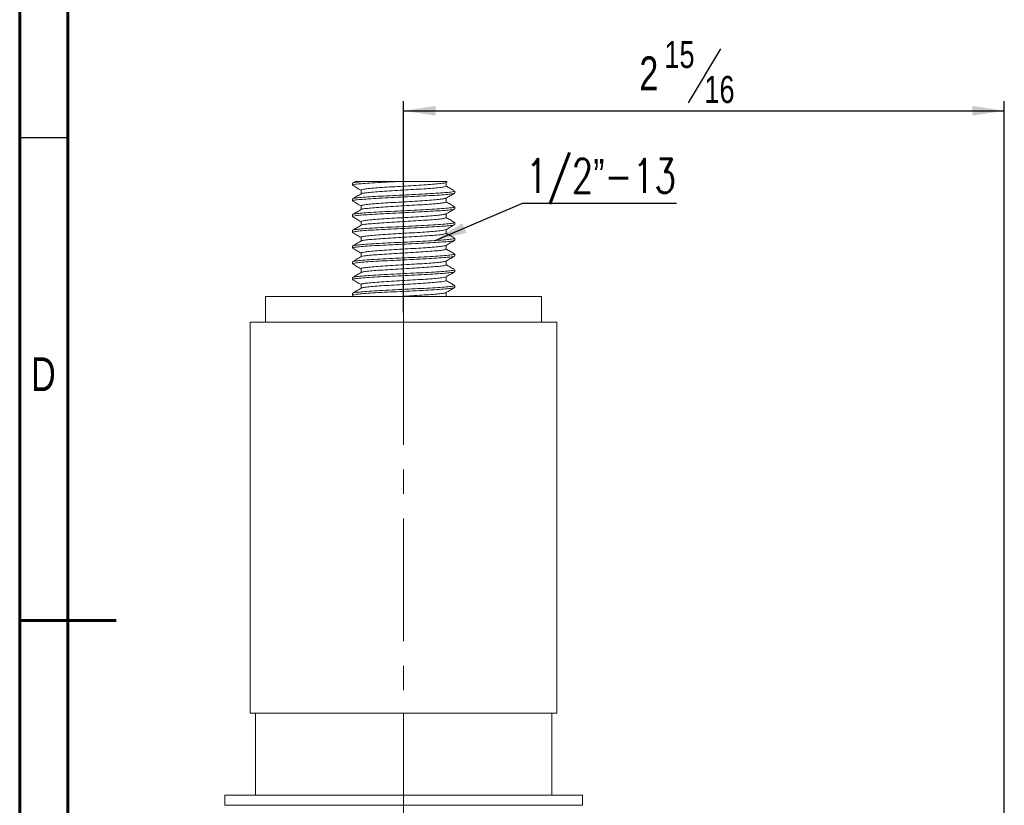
# Model space of a CAD drawing. Header units: inches. Extents: x 0.6 to 16.3, y 0.2 to 11.5.
# Tile 2 of 8: x 0.6 to 4.6, y 5.1 to 8.3. Entities that reach past the tile are written whole.
import ezdxf

# ---------------------------------------------------------------- set-up
doc = ezdxf.new("R2010")
doc.units = ezdxf.units.IN
doc.header["$MEASUREMENT"] = 0
doc.linetypes.add('CENTERX2', pattern=[0.8, 0.5, -0.1, 0.1, -0.1])
doc.layers.add('FORMAT', color=7, linetype='Continuous')
doc.styles.add('SLDTEXTSTYLE0', font='TXT', dxfattribs={"width": 0.75})
doc.styles.add('SLDTEXTSTYLE1', font='TXT', dxfattribs={"width": 0.75, "bigfont": 'bigfont'})
doc.dimstyles.new('SLDDIMSTYLE0', dxfattribs={"dimtxt": 0.137795, "dimasz": 0.13, "dimexe": 0, "dimexo": 0.0625, "dimgap": 0.034449, "dimtad": 1, "dimdec": 6, "dimlfac": 1.2, "dimrnd": 1e-09, "dimzin": 12, "dimdsep": 46, "dimlunit": 5, "dimtxsty": 'SLDTEXTSTYLE0', "dimsah": 1, "dimcen": 0.09, "dimadec": 0, "dimazin": 3, "dimtfac": 1, "dimtofl": 0, "dimtmove": 0, "dimatfit": 3, "dimfxl": 0, "dimfrac": 2, "dimtolj": 1, "dimtzin": 12, "dimarcsym": 0})
doc.dimstyles.new('SLDDIMSTYLE2', dxfattribs={"dimtxt": 0.18, "dimasz": 0.13, "dimexe": 0, "dimexo": 0.0625, "dimgap": 0, "dimtad": 0, "dimtih": 1, "dimtoh": 1, "dimdec": 0, "dimrnd": 1e-09, "dimzin": 0, "dimdsep": 46, "dimlunit": 5, "dimtxsty": 'Standard', "dimsah": 1, "dimcen": 0.09, "dimadec": 0, "dimazin": 0, "dimtfac": 0.13, "dimtdec": 0, "dimtofl": 0, "dimtmove": 0, "dimatfit": 3, "dimfxl": 0, "dimfrac": 2, "dimtolj": 1, "dimtzin": 0, "dimarcsym": 0})

# ---------------------------------------------------------------- blocks, each defined once
blk = doc.blocks.new('_D')
at = {"layer": 'FORMAT'}
for p, q in [((3.4468, 8.176), (3.3145, 7.9555)), ((2.1551, 7.101), (2.1551, 7.9626)), ((4.603, 2.9864), (4.603, 7.9626)), ((2.1551, 7.9232), (4.603, 7.9232))]:
    blk.add_line(p, q, dxfattribs=at)
for points in [[(2.1551, 7.9232), (2.2851, 7.9032), (2.2851, 7.9432)], [(4.603, 7.9232), (4.473, 7.9432), (4.473, 7.9032)]]:
    blk.add_solid(points, dxfattribs=at)
at = {"layer": 'FORMAT', "attachment_point": 1, "style": 'SLDTEXTSTYLE0'}
for s, insert, char_height in [('15', (3.2178, 8.2079), 0.11024), ('2', (3.116, 8.1448), 0.1378), ('16', (3.3807, 8.0653), 0.11024)]:
    blk.add_mtext(s, dxfattribs=dict(at, insert=insert, char_height=char_height))
blk = doc.blocks.new('SW_NOTE_3')
at = {"layer": 'FORMAT', "color": 0}
blk.add_line((0.6309, 0), (0, 0), dxfattribs=at)
at = {"layer": 'FORMAT', "color": 0, "insert": (0.0169, 0.1809), "char_height": 0.137795, "attachment_point": 1, "style": 'SLDTEXTSTYLE1'}
blk.add_mtext('1/2\\M+18168-13', dxfattribs=at)

msp = doc.modelspace()

# ---------------------------------------------------------------- linework, layer by layer
at = {"color": 7, "linetype": 'Continuous', "lineweight": 60}
for p, q in [((0.59055118, 0.19685039), (0.59055118, 11.49606299)), ((0.78740157, 0.39370079), (0.78740157, 11.2992126)), ((0.59055118, 5.84645669), (0.98425197, 5.84645669))]:
    msp.add_line(p, q, dxfattribs=at)
at = {"color": 7, "linetype": 'Continuous', "lineweight": 30}
msp.add_line((0.59055118, 7.81496063), (0.78740157, 7.81496063), dxfattribs=at)
at = {"color": 7, "linetype": 'Continuous', "lineweight": 15}
for p, q in [((1.94678158, 7.6281468), (1.94678158, 7.62013144)), ((1.9588269, 7.63553627), (1.94733646, 7.62887597)), ((1.98656971, 7.63455826), (2.12292564, 7.63455826)), ((2.32781776, 7.63111542), (2.33220241, 7.63365859)), ((2.32875171, 7.61612516), (2.32875171, 7.6316571)), ((1.98147811, 7.60009957), (1.98147811, 7.58456897)), ((2.36344824, 7.58808037), (2.36344824, 7.59610258)), ((1.94678158, 7.56404162), (1.94678158, 7.55603762)), ((1.94725124, 7.56404162), (1.94682055, 7.5642368)), ((2.32875171, 7.55202267), (2.32875171, 7.56755449)), ((1.98147811, 7.53599695), (1.98147811, 7.52046648)), ((2.32875171, 7.48792005), (2.32875171, 7.503452)), ((2.36246415, 7.53296685), (2.35857453, 7.53382961)), ((2.36344824, 7.5239813), (2.36344824, 7.53199068)), ((1.94678158, 7.49994792), (1.94678158, 7.49192486)), ((1.98147811, 7.47189446), (1.98147811, 7.45636386)), ((2.36344824, 7.45988211), (2.36344824, 7.46789148)), ((1.94678158, 7.43583517), (1.94678158, 7.42783117)), ((2.32875171, 7.4238175), (2.32875171, 7.43934938)), ((1.98147811, 7.40779184), (1.98147811, 7.39226131)), ((2.36091498, 7.40536154), (2.35948057, 7.40561583)), ((2.36344824, 7.39577021), (2.36344824, 7.40379241)), ((1.94678158, 7.37174141), (1.94678158, 7.36372605)), ((1.98147811, 7.34368929), (1.98147811, 7.32815875)), ((2.32875171, 7.35971494), (2.32875171, 7.37524683)), ((1.94678158, 7.30763629), (1.94678158, 7.29961671)), ((2.32875171, 7.29561239), (2.32875171, 7.31114427)), ((2.3630956, 7.34026552), (2.35837629, 7.34152445)), ((2.36344824, 7.3316792), (2.36344824, 7.33968045)), ((1.98147811, 7.27958674), (1.98147811, 7.26405614)), ((2.36344824, 7.2675698), (2.36344824, 7.27558944)), ((1.94678158, 7.24352695), (1.94678158, 7.23552571)), ((1.94764511, 7.24352695), (1.9469379, 7.24391702)), ((2.32875171, 7.23150978), (2.32875171, 7.24704172)), ((1.98147811, 7.21548418), (1.98147811, 7.19995358)), ((2.32875171, 7.16740722), (2.32875171, 7.18293916)), ((2.36202826, 7.21265288), (2.358795, 7.21331446)), ((2.36344824, 7.20346474), (2.36344824, 7.21148011)), ((1.5926149, 7.16580821), (1.5926149, 7.06164155)), ((1.5926149, 7.16580821), (2.71761492, 7.16580821)), ((1.94678158, 7.17943595), (1.94678158, 7.17141374)), ((1.94733851, 7.17068781), (1.95765873, 7.16470779)), ((2.33003484, 7.1667564), (2.32875171, 7.16750708)), ((2.71761492, 7.06164155), (2.71761492, 7.16580821)), ((1.5301149, 7.06164155), (1.5301149, 5.46789153)), ((1.5301149, 7.06164155), (2.78011492, 7.06164155)), ((2.78011492, 5.46789153), (2.78011492, 7.06164155)), ((1.5301149, 5.46789153), (2.78011492, 5.46789153)), ((1.55094823, 5.46789153), (1.55094823, 5.13455823)), ((2.75928158, 5.13455823), (2.75928158, 5.46789153)), ((1.42594824, 5.13455823), (1.42594824, 5.09289156)), ((1.42594824, 5.13455823), (2.88428157, 5.13455823)), ((2.88428157, 5.09289156), (2.88428157, 5.13455823)), ((1.42594824, 5.09289156), (2.88428157, 5.09289156))]:
    msp.add_line(p, q, dxfattribs=at)
for points, knots in [([(1.94725124, 7.62013144), (1.94709692, 7.62019645), (1.94489766, 7.62112301), (1.95332411, 7.6229212), (1.97316813, 7.62558929), (2.00629069, 7.62809842), (2.04856056, 7.63079003), (2.08923638, 7.63288775), (2.11472297, 7.63415152), (2.12292564, 7.63455826)], [0, 0, 0, 0, 0.0136038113, 0.1938688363, 0.3750438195, 0.5539776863, 0.7354697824, 0.9148628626, 1, 1, 1, 1]), ([(1.94829038, 7.62888208), (1.94821346, 7.62902751), (1.94768335, 7.63002985), (1.95916503, 7.63198149), (1.97745783, 7.6337015), (1.98656971, 7.63455826)], [0, 0, 0, 0, 0.07849463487, 0.54098639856, 1, 1, 1, 1]), ([(1.95939425, 7.63455826), (1.95914827, 7.63455826), (1.95850833, 7.63455826), (1.97587716, 7.63455826), (1.98656971, 7.63455826)], [0, 0, 0, 0, 0.3843826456, 1, 1, 1, 1]), ([(1.9818762, 7.60009578), (1.98174504, 7.60016202), (1.97990748, 7.60109005), (1.98692942, 7.6028891), (2.00346986, 7.60555736), (2.0310781, 7.60806617), (2.06630152, 7.61075918), (2.107476, 7.61330012), (2.15167523, 7.61591973), (2.19608281, 7.61857269), (2.23788444, 7.62108902), (2.27428799, 7.62378546), (2.30275235, 7.62631051), (2.32166591, 7.62880385), (2.32537558, 7.63040236), (2.32705734, 7.63112703)], [0, 0, 0, 0, 0.0064530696, 0.0904093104, 0.1747902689, 0.2581252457, 0.3426542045, 0.4262035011, 0.5102899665, 0.5945889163, 0.6779715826, 0.7625170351, 0.8459711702, 0.9301719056, 1, 1, 1, 1]), ([(2.12292564, 7.63455826), (2.14604266, 7.63455826), (2.19229139, 7.63455826), (2.25550279, 7.63455826), (2.30288044, 7.63455826), (2.33050448, 7.63455826), (2.33133749, 7.63455826), (2.33168087, 7.63455826)], [0, 0, 0, 0, 0.2184048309, 0.436948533, 0.6482975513, 0.8550219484, 1, 1, 1, 1]), ([(1.9821746, 7.58497291), (1.97636998, 7.58160582), (1.96475752, 7.57486978), (1.95314455, 7.56813945), (1.94733646, 7.56477335)], [0, 0, 0, 0, 0.4998614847, 1, 1, 1, 1]), ([(1.94733851, 7.61940581), (1.95313363, 7.61604826), (1.96451582, 7.60945371), (1.97589334, 7.60285655), (1.98147811, 7.59961826)], [0, 0, 0, 0, 0.50913941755, 1, 1, 1, 1]), ([(1.94820035, 7.55603762), (1.94825986, 7.5566227), (1.94840634, 7.55806264), (1.96413873, 7.56048342), (1.99223959, 7.56301068), (2.03133754, 7.56564794), (2.07834474, 7.56828536), (2.13041513, 7.57081213), (2.18391804, 7.57350825), (2.23572846, 7.5760244), (2.28220184, 7.57867739), (2.32059751, 7.58129721), (2.34773819, 7.58383806), (2.36233867, 7.58618805), (2.36199858, 7.58756126), (2.36187002, 7.58808037)], [0, 0, 0, 0, 0.0559894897, 0.1377944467, 0.2185456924, 0.3000178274, 0.381489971, 0.4622412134, 0.5440461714, 0.6247283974, 0.7062953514, 0.7876571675, 0.8685002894, 0.9502893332, 1, 1, 1, 1]), ([(1.94847304, 7.56479083), (1.94985849, 7.56547072), (1.95301284, 7.56701868), (1.97366802, 7.56950033), (2.0061565, 7.57200823), (2.04859162, 7.57470157), (2.09794595, 7.57724237), (2.15099248, 7.57986203), (2.2042611, 7.582515), (2.25445317, 7.58503135), (2.29798774, 7.58772743), (2.33267575, 7.59025419), (2.35472652, 7.59289168), (2.36457427, 7.59485484), (2.36262786, 7.59590788), (2.36226798, 7.59610258)], [0, 0, 0, 0, 0.0654893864, 0.1491043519, 0.2316850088, 0.3154463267, 0.3982389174, 0.4815626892, 0.5650965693, 0.6477243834, 0.7315019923, 0.8142004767, 0.8976372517, 0.9810740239, 1, 1, 1, 1]), ([(1.98325448, 7.58497034), (1.98434585, 7.5856014), (1.98693871, 7.58710067), (2.00391115, 7.58953243), (2.03095853, 7.59204018), (2.06633344, 7.59473374), (2.10746699, 7.59727429), (2.15167936, 7.5998942), (2.19607536, 7.6025471), (2.23790995, 7.60506336), (2.27419241, 7.60775937), (2.30310495, 7.61028624), (2.32148104, 7.61292358), (2.32968862, 7.61488581), (2.32807002, 7.61593755), (2.32777226, 7.61613103)], [0, 0, 0, 0, 0.0610711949, 0.1450927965, 0.2280728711, 0.3122418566, 0.3954353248, 0.4791637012, 0.5631036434, 0.646131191, 0.7303165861, 0.8134153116, 0.8972574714, 0.9810996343, 1, 1, 1, 1]), ([(2.32781776, 7.56701281), (2.33362561, 7.57038227), (2.34524501, 7.57712333), (2.35686733, 7.5838576), (2.36268034, 7.58722581)], [0, 0, 0, 0, 0.499841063, 1, 1, 1, 1]), ([(2.36006732, 7.59791854), (2.35432335, 7.60127277), (2.343875, 7.60737415), (2.33344695, 7.61347714), (2.32875171, 7.61622501)], [0, 0, 0, 0, 0.54974885, 1, 1, 1, 1]), ([(1.94733851, 7.5553032), (1.95313363, 7.5519457), (1.96451585, 7.54535123), (1.97589334, 7.53875406), (1.98147811, 7.53551577)], [0, 0, 0, 0, 0.5091386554, 1, 1, 1, 1]), ([(1.98265227, 7.53599573), (1.98270079, 7.53658409), (1.98281979, 7.53802736), (1.99594232, 7.54045112), (2.01936622, 7.54297884), (2.05195179, 7.54561576), (2.09112963, 7.54825322), (2.13453005, 7.55078008), (2.17911853, 7.55347602), (2.2223093, 7.55599254), (2.26101435, 7.5586452), (2.29311813, 7.56126581), (2.31535727, 7.56380308), (2.32669427, 7.56579918), (2.32687758, 7.56683253), (2.32690875, 7.56700828)], [0, 0, 0, 0, 0.0582000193, 0.1427660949, 0.2262405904, 0.3104618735, 0.3946831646, 0.4781576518, 0.5627237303, 0.6461267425, 0.730446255, 0.8145532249, 0.8981229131, 0.9826725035, 1, 1, 1, 1]), ([(1.98341806, 7.52087738), (1.98352313, 7.52116657), (1.9839397, 7.52231309), (1.99616294, 7.524428), (2.01930686, 7.52695239), (2.05196773, 7.5295904), (2.09112551, 7.53222757), (2.13453078, 7.53475449), (2.17911979, 7.53745048), (2.22230361, 7.53996674), (2.26103616, 7.54261967), (2.29303714, 7.54523947), (2.31565888, 7.54778041), (2.32782979, 7.55013118), (2.32754529, 7.55150527), (2.32743763, 7.55202523)], [0, 0, 0, 0, 0.0283987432, 0.112588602, 0.1956917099, 0.2795383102, 0.3633849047, 0.4464880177, 0.5306778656, 0.6137098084, 0.6976541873, 0.7813869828, 0.8645848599, 0.9487583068, 1, 1, 1, 1]), ([(2.36006732, 7.53381604), (2.35432335, 7.53717027), (2.343875, 7.54327166), (2.33344695, 7.54937465), (2.32875171, 7.55212252)], [0, 0, 0, 0, 0.54974885, 1, 1, 1, 1]), ([(1.9821746, 7.52087042), (1.97636999, 7.51750327), (1.96475758, 7.51076713), (1.95314456, 7.5040369), (1.94733646, 7.50067086)], [0, 0, 0, 0, 0.49986300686, 1, 1, 1, 1]), ([(1.94820035, 7.49192486), (1.94779687, 7.49218425), (1.9460606, 7.49330044), (1.95673014, 7.49534419), (1.97984344, 7.49796389), (2.01529806, 7.50050459), (2.05944892, 7.50319757), (2.1100062, 7.50570698), (2.1633603, 7.50837328), (2.21625294, 7.51097373), (2.26518776, 7.51353178), (2.30694677, 7.51621889), (2.3387184, 7.51872444), (2.35951149, 7.52140251), (2.36213929, 7.52312387), (2.36344824, 7.5239813)], [0, 0, 0, 0, 0.0246950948, 0.1062698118, 0.1876393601, 0.2684901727, 0.3502869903, 0.4309308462, 0.5125847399, 0.5938285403, 0.6747940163, 0.7565590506, 0.8371798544, 0.9188972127, 1, 1, 1, 1]), ([(1.94895146, 7.50068956), (1.94907575, 7.50103022), (1.94951268, 7.50222775), (1.96434532, 7.50439553), (1.99218399, 7.50692054), (2.0313525, 7.50955821), (2.07834077, 7.51219551), (2.13041621, 7.51472233), (2.18391776, 7.51741839), (2.23572853, 7.51993473), (2.28220181, 7.52258774), (2.32059752, 7.52520729), (2.34773818, 7.52774848), (2.36233867, 7.53009814), (2.36199858, 7.53147151), (2.36187002, 7.53199068)], [0, 0, 0, 0, 0.0333039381, 0.1170747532, 0.1997665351, 0.2831965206, 0.3666265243, 0.4493183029, 0.5330891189, 0.6157102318, 0.6992373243, 0.7825543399, 0.8653402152, 0.9490947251, 1, 1, 1, 1]), ([(2.32781776, 7.50291019), (2.33362561, 7.50627964), (2.34524504, 7.5130207), (2.35686734, 7.51975506), (2.36268034, 7.52312331)], [0, 0, 0, 0, 0.4998403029, 1, 1, 1, 1]), ([(1.94733851, 7.49120058), (1.95313363, 7.48784308), (1.96451585, 7.48124862), (1.97589334, 7.47465145), (1.98147811, 7.47141315)], [0, 0, 0, 0, 0.5091386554, 1, 1, 1, 1]), ([(1.94820035, 7.43583517), (1.94779687, 7.43609455), (1.9460606, 7.43721075), (1.95673013, 7.43925444), (1.97984345, 7.44187401), (2.01529803, 7.44441493), (2.059449, 7.44710789), (2.11000587, 7.44961717), (2.16336156, 7.45228365), (2.21624827, 7.45488387), (2.26520522, 7.45744195), (2.30688129, 7.46012918), (2.33896028, 7.46263422), (2.35859762, 7.46531418), (2.36603255, 7.46763717), (2.36083575, 7.46911464), (2.35867975, 7.46972761)], [0, 0, 0, 0, 0.0233522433, 0.1004911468, 0.177436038, 0.2538904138, 0.331239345, 0.4074980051, 0.4847117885, 0.5615377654, 0.6381005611, 0.7154194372, 0.791656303, 0.8689300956, 0.9456227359, 1, 1, 1, 1]), ([(1.98266362, 7.4718892), (1.98232539, 7.47214981), (1.98087501, 7.47326732), (1.98976861, 7.47531221), (2.00903376, 7.47793167), (2.03858421, 7.48047268), (2.0753805, 7.48316556), (2.11751982, 7.48567483), (2.16198582, 7.48834136), (2.20607393, 7.49094157), (2.24684407, 7.49349964), (2.28170588, 7.49618706), (2.30796965, 7.49869111), (2.32368216, 7.50101496), (2.32573124, 7.50239317), (2.32649375, 7.50290603)], [0, 0, 0, 0, 0.0256436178, 0.1099641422, 0.1940721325, 0.2776427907, 0.3621933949, 0.4455496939, 0.5299522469, 0.6139299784, 0.6976194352, 0.7821370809, 0.86546952, 0.9499378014, 1, 1, 1, 1]), ([(1.98234026, 7.45674592), (1.98452027, 7.45759135), (1.98895909, 7.45931275), (2.0093172, 7.4619079), (2.03850744, 7.46444641), (2.0754009, 7.46714014), (2.11751409, 7.46964924), (2.16198819, 7.47231558), (2.20607022, 7.47491601), (2.24685652, 7.47747412), (2.28165954, 7.48016113), (2.30814072, 7.48266678), (2.32546726, 7.48534417), (2.3276573, 7.48706493), (2.3287478, 7.48792176)], [0, 0, 0, 0, 0.0807768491, 0.1644729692, 0.2476343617, 0.3317709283, 0.4147190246, 0.4987082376, 0.5822747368, 0.6655543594, 0.7496581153, 0.8325824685, 0.9166371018, 1, 1, 1, 1]), ([(2.36006732, 7.46971343), (2.35432335, 7.47306766), (2.343875, 7.47916904), (2.33344695, 7.48527203), (2.32875171, 7.48801991)], [0, 0, 0, 0, 0.54974885, 1, 1, 1, 1]), ([(1.94725124, 7.42783117), (1.94817289, 7.42861884), (1.95010154, 7.43026713), (1.96955351, 7.43288522), (2.00043284, 7.43539113), (2.04154816, 7.43806908), (2.09003217, 7.440648), (2.14275203, 7.44322676), (2.19616812, 7.44590484), (2.24707026, 7.44841039), (2.29182452, 7.45109747), (2.32803381, 7.45365565), (2.35218548, 7.45625561), (2.36374429, 7.4583785), (2.36227395, 7.45955806), (2.36187002, 7.45988211)], [0, 0, 0, 0, 0.074831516, 0.1565934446, 0.2372111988, 0.3189254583, 0.4000251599, 0.4811248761, 0.5628391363, 0.6434568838, 0.7252188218, 0.8061812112, 0.8874219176, 0.9690727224, 1, 1, 1, 1]), ([(1.9821746, 7.4567678), (1.97636998, 7.45340068), (1.96475755, 7.44666459), (1.95314456, 7.43993431), (1.94733646, 7.43656825)], [0, 0, 0, 0, 0.4998622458, 1, 1, 1, 1]), ([(1.94733851, 7.42709809), (1.95313363, 7.42374057), (1.96451583, 7.41714606), (1.97589334, 7.41054889), (1.98147811, 7.4073106)], [0, 0, 0, 0, 0.5091390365, 1, 1, 1, 1]), ([(1.98185073, 7.40778885), (1.98262079, 7.40857991), (1.98422864, 7.41023163), (2.00045558, 7.41285309), (2.02619514, 7.41535914), (2.06046133, 7.418037), (2.10087162, 7.42061595), (2.14481018, 7.42319473), (2.18933509, 7.42587277), (2.231738, 7.42837826), (2.26912616, 7.43106591), (2.29897574, 7.43362163), (2.32022826, 7.43621735), (2.32526906, 7.43796388), (2.32777591, 7.43883245)], [0, 0, 0, 0, 0.0776276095, 0.1620834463, 0.2453549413, 0.3297614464, 0.4135318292, 0.4973021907, 0.5817086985, 0.6649801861, 0.7494360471, 0.8330642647, 0.9169805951, 1, 1, 1, 1]), ([(1.98352181, 7.39267148), (1.98409835, 7.39316297), (1.98568621, 7.39451661), (2.00061422, 7.39682884), (2.02615221, 7.39933311), (2.06047289, 7.40201144), (2.1008682, 7.40459027), (2.14481236, 7.40716909), (2.18932983, 7.40984708), (2.23175669, 7.41235275), (2.26905577, 7.41503973), (2.29923581, 7.41759793), (2.31936367, 7.42019804), (2.32899575, 7.42231949), (2.32777313, 7.42349798), (2.32743815, 7.42382086)], [0, 0, 0, 0, 0.0479708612, 0.1321180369, 0.2150851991, 0.2991832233, 0.38264745, 0.4661116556, 0.5502096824, 0.6331768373, 0.717324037, 0.8006466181, 0.8842562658, 0.968288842, 1, 1, 1, 1]), ([(2.32781776, 7.4388077), (2.33362561, 7.44217713), (2.34524504, 7.44891815), (2.35686734, 7.45565246), (2.36268034, 7.4590207)], [0, 0, 0, 0, 0.4998403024, 1, 1, 1, 1]), ([(2.36006732, 7.40561088), (2.35432335, 7.40896511), (2.343875, 7.41506649), (2.33344695, 7.42116948), (2.32875171, 7.42391735)], [0, 0, 0, 0, 0.54974885, 1, 1, 1, 1]), ([(1.9821746, 7.39266525), (1.97636998, 7.38929813), (1.96475755, 7.38256204), (1.95314456, 7.37583176), (1.94733646, 7.37246569)], [0, 0, 0, 0, 0.4998622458, 1, 1, 1, 1]), ([(1.94843967, 7.36372605), (1.94817181, 7.36417986), (1.94739979, 7.36548783), (1.96092597, 7.36776407), (1.98708898, 7.3703223), (2.02476874, 7.37292244), (2.0706879, 7.37558908), (2.12221684, 7.37809818), (2.17570527, 7.38079133), (2.22801397, 7.38333205), (2.27553438, 7.38595186), (2.31532014, 7.38860468), (2.34436411, 7.3911215), (2.36128372, 7.39361079), (2.36197096, 7.39511854), (2.36226798, 7.39577021)], [0, 0, 0, 0, 0.0434384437, 0.1251964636, 0.2061550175, 0.2873918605, 0.369038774, 0.4496757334, 0.5314655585, 0.6123094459, 0.6936720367, 0.7752397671, 0.8559227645, 0.9377285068, 1, 1, 1, 1]), ([(1.94890299, 7.37248965), (1.94963879, 7.37303058), (1.95154685, 7.37443333), (1.9697046, 7.37679657), (2.00039198, 7.37930107), (2.04155907, 7.3819794), (2.09002926, 7.38455823), (2.14275282, 7.38713701), (2.19616791, 7.38981508), (2.24707032, 7.39232063), (2.2918245, 7.39500772), (2.32803381, 7.39756586), (2.35218548, 7.40016598), (2.36374429, 7.40228869), (2.36227395, 7.40346834), (2.36187002, 7.40379241)], [0, 0, 0, 0, 0.0525548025, 0.1362854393, 0.2188443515, 0.3025261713, 0.3855786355, 0.4686311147, 0.5523129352, 0.6348718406, 0.7186024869, 0.8015143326, 0.8847112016, 0.968328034, 1, 1, 1, 1]), ([(2.32781776, 7.37470514), (2.33362561, 7.37807458), (2.34524504, 7.38481559), (2.35686734, 7.39154991), (2.36268034, 7.39491814)], [0, 0, 0, 0, 0.4998403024, 1, 1, 1, 1]), ([(1.94733851, 7.36299547), (1.95313363, 7.35963797), (1.96451585, 7.35304351), (1.97589334, 7.34644634), (1.98147811, 7.34320805)], [0, 0, 0, 0, 0.5091386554, 1, 1, 1, 1]), ([(1.98285841, 7.34368428), (1.98263227, 7.3441413), (1.98198349, 7.34545249), (1.99326436, 7.34773196), (2.01507325, 7.35029027), (2.04647723, 7.35289041), (2.0847478, 7.35555697), (2.12769711, 7.3580662), (2.17227402, 7.36075921), (2.2158781, 7.36330007), (2.25546231, 7.36591964), (2.28870232, 7.36857324), (2.31261002, 7.37108705), (2.32553766, 7.37322133), (2.32633103, 7.37438866), (2.32654073, 7.3746972)], [0, 0, 0, 0, 0.0452183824, 0.1297302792, 0.2134140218, 0.2973860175, 0.3817828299, 0.4651334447, 0.5496782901, 0.6332432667, 0.7173455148, 0.8016603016, 0.8850586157, 0.9696199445, 1, 1, 1, 1]), ([(1.98301194, 7.32856599), (1.98299097, 7.3287231), (1.9828556, 7.32973738), (1.99354749, 7.33170914), (2.01499743, 7.33426383), (2.04649767, 7.33686507), (2.08474247, 7.33953124), (2.12769825, 7.34204056), (2.17227487, 7.34473357), (2.21587365, 7.34727437), (2.25547942, 7.34989416), (2.28863848, 7.35254693), (2.3128468, 7.35506385), (2.3269514, 7.357554), (2.32752371, 7.35906268), (2.32777127, 7.35971525)], [0, 0, 0, 0, 0.0154231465, 0.0995690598, 0.1828904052, 0.2664987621, 0.3505300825, 0.4335197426, 0.5176984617, 0.6009015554, 0.6846395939, 0.7685892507, 0.8516264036, 0.9358215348, 1, 1, 1, 1]), ([(2.36006732, 7.34150832), (2.35432335, 7.34486255), (2.343875, 7.35096394), (2.33344695, 7.35706692), (2.32875171, 7.3598148)], [0, 0, 0, 0, 0.54974885, 1, 1, 1, 1]), ([(1.94764511, 7.29961671), (1.94736939, 7.29974664), (1.9452686, 7.30073663), (1.95436679, 7.302618), (1.97532867, 7.3052716), (2.00923935, 7.30778769), (2.05214502, 7.31048382), (2.10195061, 7.31301062), (2.15511491, 7.3156479), (2.2082792, 7.31828532), (2.2580848, 7.32081209), (2.30099047, 7.32350822), (2.33490115, 7.32602431), (2.35586302, 7.32867791), (2.36496122, 7.33055928), (2.36286043, 7.33154927), (2.3625847, 7.3316792)], [0, 0, 0, 0, 0.0122934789, 0.093666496, 0.1752446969, 0.2559380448, 0.3377542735, 0.4185166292, 0.4999999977, 0.5814833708, 0.6622457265, 0.7440619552, 0.8247553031, 0.906333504, 0.9877065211, 1, 1, 1, 1]), ([(1.9821746, 7.32856269), (1.97636998, 7.32519558), (1.96475755, 7.31845949), (1.95314456, 7.31172921), (1.94733646, 7.30836314)], [0, 0, 0, 0, 0.4998622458, 1, 1, 1, 1]), ([(1.94858931, 7.3083734), (1.94853536, 7.3085837), (1.94826163, 7.3096505), (1.96118721, 7.31167649), (1.98701902, 7.31423194), (2.02478763, 7.31683295), (2.07068291, 7.31949925), (2.1222182, 7.32200845), (2.17570491, 7.32470157), (2.22801407, 7.3272423), (2.27553436, 7.3298621), (2.31532015, 7.33251492), (2.34436411, 7.33503174), (2.36128372, 7.33752103), (2.36197096, 7.33902878), (2.36226798, 7.33968045)], [0, 0, 0, 0, 0.0205539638, 0.1042679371, 0.1871633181, 0.2703436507, 0.3539438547, 0.4365099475, 0.5202564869, 0.6030344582, 0.6863435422, 0.7698626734, 0.8524759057, 0.936238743, 1, 1, 1, 1]), ([(1.98220328, 7.27958105), (1.98197109, 7.27971219), (1.98021604, 7.28070337), (1.98779858, 7.28258596), (2.00527083, 7.28523951), (2.0335346, 7.2877557), (2.06929305, 7.29045171), (2.11080589, 7.29297861), (2.15511279, 7.29561585), (2.19943235, 7.29825325), (2.24090737, 7.30078), (2.27680535, 7.30347644), (2.30455269, 7.30599108), (2.32235662, 7.30843011), (2.32546755, 7.30995478), (2.32680082, 7.31060821)], [0, 0, 0, 0, 0.0128221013, 0.0969173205, 0.1812250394, 0.2646163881, 0.3491706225, 0.4326334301, 0.5168429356, 0.6010524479, 0.6845152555, 0.76906949, 0.8524608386, 0.9367685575, 1, 1, 1, 1]), ([(2.32781776, 7.31060253), (2.33362561, 7.31397198), (2.34524502, 7.32071305), (2.35686733, 7.32744736), (2.36268034, 7.33081559)], [0, 0, 0, 0, 0.499840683, 1, 1, 1, 1]), ([(1.9821746, 7.26446014), (1.97636998, 7.26109302), (1.96475755, 7.25435693), (1.95314456, 7.24762665), (1.94733646, 7.24426058)], [0, 0, 0, 0, 0.4998622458, 1, 1, 1, 1]), ([(1.94733851, 7.29889292), (1.95313363, 7.29553542), (1.96451585, 7.28894095), (1.97589334, 7.28234379), (1.98147811, 7.27910549)], [0, 0, 0, 0, 0.5091386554, 1, 1, 1, 1]), ([(1.94796183, 7.23552571), (1.94825886, 7.23617737), (1.94894609, 7.23768512), (1.9658657, 7.24017442), (1.99490967, 7.24269124), (2.03469543, 7.24534406), (2.08221585, 7.24796386), (2.13452454, 7.25050459), (2.18801298, 7.25319772), (2.23954191, 7.25570686), (2.28546108, 7.25837336), (2.32314083, 7.26097364), (2.34930385, 7.26353182), (2.36283003, 7.26580811), (2.36205801, 7.26711601), (2.36179015, 7.2675698)], [0, 0, 0, 0, 0.0622714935, 0.1440772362, 0.224760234, 0.3063279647, 0.3876905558, 0.4685344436, 0.5503242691, 0.6309612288, 0.7126081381, 0.7938449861, 0.8748035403, 0.9565615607, 1, 1, 1, 1]), ([(1.94813499, 7.24427262), (1.94992109, 7.24502333), (1.95377955, 7.24664505), (1.97576119, 7.24918288), (2.00912215, 7.25169765), (2.05217614, 7.25439414), (2.10194224, 7.25692082), (2.15511716, 7.25955826), (2.20827861, 7.26219553), (2.25808496, 7.26472234), (2.30099042, 7.26741846), (2.33490116, 7.26993455), (2.35586302, 7.27258815), (2.36496122, 7.27446952), (2.36286043, 7.27545951), (2.3625847, 7.27558944)], [0, 0, 0, 0, 0.0719908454, 0.1555200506, 0.2381432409, 0.3219161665, 0.404610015, 0.4880421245, 0.5714742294, 0.6541680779, 0.7379410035, 0.8205641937, 0.904093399, 0.9874125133, 1, 1, 1, 1]), ([(1.98301834, 7.26445158), (1.98442988, 7.26515357), (1.98759311, 7.26672668), (2.00565328, 7.26921498), (2.03343093, 7.27172974), (2.06932073, 7.27442615), (2.11079793, 7.27695291), (2.1551169, 7.27959031), (2.19942394, 7.28222754), (2.24093682, 7.28475444), (2.27669499, 7.28745046), (2.30495985, 7.28996665), (2.32242801, 7.29262019), (2.33001165, 7.29450035), (2.32826486, 7.29548916), (2.32803745, 7.29561789)], [0, 0, 0, 0, 0.0676350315, 0.151567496, 0.2345876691, 0.3187655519, 0.4018568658, 0.4856915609, 0.5695262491, 0.6526175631, 0.7367954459, 0.819815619, 0.9037480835, 0.9874689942, 1, 1, 1, 1]), ([(2.32781776, 7.24649997), (2.33362561, 7.24986943), (2.34524502, 7.25661049), (2.35686733, 7.26334481), (2.36268034, 7.26671304)], [0, 0, 0, 0, 0.499840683, 1, 1, 1, 1]), ([(2.36006732, 7.27740577), (2.35432335, 7.28076), (2.343875, 7.28686138), (2.33344695, 7.29296437), (2.32875171, 7.29571224)], [0, 0, 0, 0, 0.54974885, 1, 1, 1, 1]), ([(1.94733851, 7.23479037), (1.95313364, 7.23143287), (1.96451586, 7.22483841), (1.97589334, 7.2182412), (1.98147811, 7.21500288)], [0, 0, 0, 0, 0.50913826, 1, 1, 1, 1]), ([(1.98245004, 7.21548363), (1.98269747, 7.2161386), (1.98326832, 7.2176497), (1.99738179, 7.22014228), (2.02159167, 7.22265923), (2.05475031, 7.22531199), (2.09435617, 7.22793178), (2.13795503, 7.23047259), (2.18253125, 7.23316559), (2.22548855, 7.23567493), (2.26372761, 7.23834104), (2.29524918, 7.2409425), (2.31661963, 7.24349637), (2.32725177, 7.2454202), (2.32719967, 7.24638782), (2.32719376, 7.24649765)], [0, 0, 0, 0, 0.0646985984, 0.1492670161, 0.2326723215, 0.3169941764, 0.4011034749, 0.4846754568, 0.5692273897, 0.6525849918, 0.7369888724, 0.8209679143, 0.9046586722, 0.9891776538, 1, 1, 1, 1]), ([(1.98352001, 7.20036553), (1.98374327, 7.20072143), (1.98450496, 7.20193568), (1.99757842, 7.20411867), (2.02153865, 7.20663303), (2.05476451, 7.20928649), (2.09435251, 7.21190609), (2.13795558, 7.21444694), (2.18253276, 7.21713996), (2.22548204, 7.21964918), (2.26375247, 7.22231574), (2.29515702, 7.22491589), (2.31696377, 7.22747418), (2.32823895, 7.2297512), (2.32759416, 7.23106002), (2.32737018, 7.23151466)], [0, 0, 0, 0, 0.034907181, 0.1190941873, 0.202123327, 0.2860648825, 0.3697948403, 0.4529899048, 0.5371605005, 0.6201421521, 0.7041653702, 0.787765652, 0.8710789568, 0.9552167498, 1, 1, 1, 1]), ([(2.36006732, 7.21330321), (2.35432335, 7.21665744), (2.343875, 7.22275883), (2.33344695, 7.22886181), (2.32875171, 7.23160969)], [0, 0, 0, 0, 0.54974885, 1, 1, 1, 1]), ([(1.9821746, 7.20035752), (1.97636998, 7.19699043), (1.96475754, 7.19025438), (1.95314455, 7.1835241), (1.94733646, 7.18015803)], [0, 0, 0, 0, 0.499861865, 1, 1, 1, 1]), ([(1.9483598, 7.17141374), (1.94795587, 7.17173781), (1.94648552, 7.17291746), (1.95804434, 7.17504018), (1.98219601, 7.1776403), (2.0184053, 7.18019844), (2.06315955, 7.18288552), (2.1140617, 7.18539107), (2.16747779, 7.18806915), (2.22019764, 7.19064794), (2.26868166, 7.19322672), (2.30979697, 7.19590481), (2.34067631, 7.19841069), (2.36012828, 7.20102878), (2.36205693, 7.20267707), (2.36297857, 7.20346474)], [0, 0, 0, 0, 0.0309272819, 0.1125780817, 0.1938187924, 0.2747811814, 0.356543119, 0.4371608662, 0.518875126, 0.5999748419, 0.6810745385, 0.7627888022, 0.8434065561, 0.9251684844, 1, 1, 1, 1]), ([(1.94901435, 7.18017997), (1.94929531, 7.18058653), (1.9501691, 7.18185094), (1.96605102, 7.18408626), (1.9948597, 7.18660105), (2.03470885, 7.18925441), (2.08221228, 7.19187407), (2.13452551, 7.19441484), (2.18801272, 7.19710797), (2.23954198, 7.19961708), (2.28546105, 7.20228371), (2.32314084, 7.20488385), (2.34930384, 7.20744208), (2.36283003, 7.20971832), (2.36205801, 7.21102629), (2.36179015, 7.21148011)], [0, 0, 0, 0, 0.0397025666, 0.1234771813, 0.2061020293, 0.2896329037, 0.3729537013, 0.4557433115, 0.539501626, 0.6220793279, 0.7056912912, 0.7888833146, 0.871790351, 0.9555160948, 1, 1, 1, 1]), ([(2.12828655, 7.16580821), (2.14191127, 7.16662462), (2.16903268, 7.16824978), (2.2104907, 7.17068701), (2.24975067, 7.1731946), (2.28408747, 7.17587315), (2.30958268, 7.17837702), (2.32431774, 7.18064019), (2.32590348, 7.18194642), (2.32644222, 7.18239021)], [0, 0, 0, 0, 0.1452936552, 0.2892217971, 0.4461750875, 0.6043202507, 0.760338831, 0.9185764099, 1, 1, 1, 1]), ([(2.32781776, 7.18239742), (2.33362561, 7.18576688), (2.34524502, 7.19250794), (2.35686733, 7.19924225), (2.36268034, 7.20261048)], [0, 0, 0, 0, 0.499840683, 1, 1, 1, 1])]:
    msp.add_open_spline(points, degree=3, knots=knots, dxfattribs=at)
at = {"layer": 'FORMAT', "linetype": 'CENTERX2', "lineweight": 0}
for p, q in [((2.15511491, 7.71329836), (2.15511491, 7.1658082)), ((2.15511491, 7.1658082), (2.15511491, 7.06164154)), ((2.15511491, 7.06164154), (2.15511491, 5.46789154)), ((2.15511491, 5.46789154), (2.15511491, 5.1345582)), ((2.15511491, 5.1345582), (2.15511491, 5.01415138))]:
    msp.add_line(p, q, dxfattribs=at)

# ---------------------------------------------------------------- block references
at = {"layer": 'FORMAT'}
msp.add_blockref('SW_NOTE_3', (2.63677356, 7.54598729), dxfattribs=at)

# ---------------------------------------------------------------- texts
at = {"color": 7, "linetype": 'Continuous', "lineweight": 0, "insert": (0.68739747, 6.91870778), "char_height": 0.13779528, "attachment_point": 2, "style": 'SLDTEXTSTYLE0'}
msp.add_mtext('D', dxfattribs=at)

# ---------------------------------------------------------------- dimensions: what is measured, and where the dimension line sits
at = {"layer": 'FORMAT'}
dim = msp.add_linear_dim(base=(4.60303157, 7.92324154), p1=(2.15511491, 7.06164154), p2=(4.60303157, 2.9470582), angle=0, dimstyle='SLDDIMSTYLE0', dxfattribs=at)
dim.commit()
dim.dimension.update_dxf_attribs({"geometry": '_D', "text_midpoint": (3.32977945, 7.92324154), "dimtype": 160})

# ---------------------------------------------------------------- leaders
msp.add_leader([(2.28324415, 7.39452713), (2.63677356, 7.54598729)], dimstyle='SLDDIMSTYLE2', dxfattribs=at)

doc.saveas('drawing.dxf')
